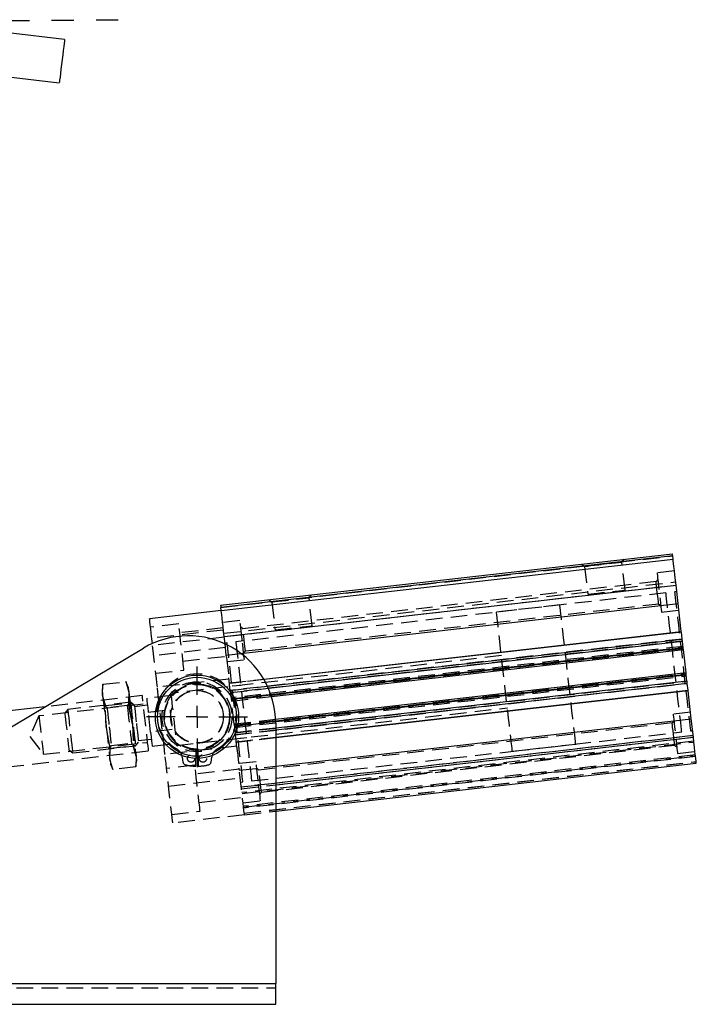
# Model space of a CAD drawing. Extents: x 59 to 783, y 44 to 578.
# Tile 2 of 10: x 196 to 299, y 44 to 194. Entities that reach past the tile are written whole.
import ezdxf

# ---------------------------------------------------------------- set-up
doc = ezdxf.new("R2010")
doc.units = 0
doc.header["$LTSCALE"] = 2
doc.linetypes.add('CENTERX2', pattern=[20.32, 12.7, -2.54, 2.54, -2.54])
doc.linetypes.add('HIDDEN', pattern=[1.905, 1.27, -0.635])
doc.layers.get('0').update_dxf_attribs({"linetype": 'CONTINUOUS'})
doc.layers.add('FORMATO', color=179, linetype='CONTINUOUS')
doc.styles.add('SLDTEXTSTYLE0', font='TXT', dxfattribs={"width": 0.75})
doc.dimstyles.new('SLDDIMSTYLE5', dxfattribs={"dimtxt": 7, "dimasz": 6.604, "dimexe": 0, "dimexo": 0.0625, "dimgap": 1.75, "dimtad": 1, "dimdec": 4, "dimlfac": 3, "dimzin": 12, "dimtxsty": 'SLDTEXTSTYLE0', "dimsah": 1, "dimcen": 0.09, "dimazin": 3, "dimtfac": 1, "dimtdec": 0, "dimtofl": 0, "dimtmove": 0, "dimatfit": 3, "dimtolj": 1, "dimtzin": 12})

# ---------------------------------------------------------------- blocks, each defined once
blk = doc.blocks.new('_D_9')
at = {"layer": 'FORMATO'}
blk.add_line((136.39, 43.55), (87.08, 43.55), dxfattribs=at)
blk.add_arc((158.6, 43.55), 69.53, 83.1207, 180, dxfattribs=at)
for points in [[(166.93, 112.58), (160.42, 114.07), (160.27, 112.05)], [(89.08, 43.55), (90.4, 50.1), (88.37, 50.2)]]:
    blk.add_solid(points, dxfattribs=at)
at = {"layer": 'FORMATO', "insert": (101.84, 98.31), "char_height": 7, "attachment_point": 1, "rotation": 40.9095, "style": 'SLDTEXTSTYLE0'}
blk.add_mtext('97°', dxfattribs=at)
blk = doc.blocks.new('SW_CENTERMARKSYMBOL_12')
at = {"layer": 'FORMATO', "color": 0}
for p, q in [((0, 3.33), (0, 7.68)), ((0, 0), (0, 1.67)), ((-3.33, 0), (-7.68, 0)), ((0, 0), (-1.67, 0)), ((0, 0), (0, -1.67)), ((0, 0), (1.67, 0)), ((3.33, 0), (7.68, 0)), ((0, -3.33), (0, -7.68))]:
    blk.add_line(p, q, dxfattribs=at)

msp = doc.modelspace()

# ---------------------------------------------------------------- linework, layer by layer
at = {"color": 7, "linetype": 'CONTINUOUS'}
for p, q in [((202.86336, 190.572321), (194.259086, 191.610405)), ((193.460563, 184.991727), (202.064836, 183.953652)), ((226.659421, 104.359517), (295.54742, 112.205155)), ((295.58514, 111.873964), (226.697141, 104.028326)), ((226.749941, 103.564657), (295.637949, 111.410294)), ((295.637949, 111.410294), (295.58514, 111.873964)), ((227.202578, 99.590348), (296.090577, 107.435986)), ((296.411429, 104.618832), (296.090577, 107.435986)), ((226.749941, 103.564657), (215.820595, 102.319915)), ((226.749941, 103.564657), (226.697141, 104.028326)), ((229.746713, 97.026405), (296.411429, 104.618832)), ((296.895389, 100.369458), (296.411429, 104.618832)), ((227.329685, 98.474281), (227.202578, 99.590348)), ((233.227853, 93.118378), (296.895389, 100.369458)), ((296.904896, 100.285942), (233.273997, 93.039034)), ((297.026072, 99.221952), (296.904896, 100.285942)), ((140.018545, 53.213663), (214.899931, 97.830486)), ((234.415803, 90.464636), (297.208959, 97.616133)), ((297.178789, 97.881088), (297.06251, 98.902046)), ((297.612562, 94.072376), (297.208959, 97.616133)), ((297.612562, 94.072376), (235.045874, 86.946672)), ((297.75901, 92.786464), (297.642732, 93.807422)), ((297.916625, 91.402567), (297.795449, 92.466557)), ((235.058083, 84.243624), (297.916625, 91.402567)), ((297.926132, 91.319051), (235.058083, 84.159025)), ((298.410092, 87.069677), (297.926132, 91.319051)), ((199.92348, 88.907019), (189.429004, 87.711805)), ((235.058083, 79.854532), (298.410092, 87.069677)), ((298.730944, 84.252523), (298.410092, 87.069677)), ((235.058083, 86.376245), (235.058083, 46.720273)), ((235.058083, 72.974979), (299.183571, 80.278215)), ((138.391416, 46.720273), (235.058083, 46.720273)), ((235.058083, 43.553605), (235.058083, 46.720273)), ((138.391416, 43.553605), (235.058083, 43.553605))]:
    msp.add_line(p, q, dxfattribs=at)
at = {"color": 7, "linetype": 'HIDDEN'}
for p, q in [((226.697141, 104.028326), (295.58514, 111.873964)), ((287.830089, 110.936393), (288.171107, 111.365069)), ((281.727427, 110.6312), (282.156104, 110.290184)), ((282.156104, 110.290184), (282.640342, 106.038336)), ((288.314337, 106.684545), (287.830089, 110.936393)), ((295.845403, 109.588737), (293.195868, 109.286981)), ((293.309027, 108.293404), (293.044899, 107.961383)), ((227.145765, 100.089154), (296.033774, 107.934795)), ((227.202578, 99.590348), (296.090577, 107.435986)), ((293.044899, 107.961383), (230.052118, 100.78715)), ((294.54778, 106.253812), (228.971694, 98.785367)), ((234.035734, 105.199605), (234.464411, 104.858589)), ((240.138396, 105.504798), (240.479414, 105.933474)), ((240.622634, 101.25295), (240.138396, 105.504798)), ((296.203737, 106.442409), (295.872543, 106.404689)), ((230.436856, 97.408989), (293.429637, 104.583221)), ((234.464411, 104.858589), (234.948649, 100.606741)), ((278.385594, 104.413104), (268.71478, 103.311697)), ((293.429637, 104.583221), (293.761655, 104.319095)), ((293.874814, 103.325518), (296.52435, 103.627274)), ((229.60694, 102.044852), (226.957405, 101.743099)), ((220.273201, 101.518618), (215.967704, 101.028265)), ((227.089419, 100.583925), (216.160073, 99.339184)), ((227.051699, 100.915118), (220.427855, 100.16073)), ((230.052118, 100.78715), (229.7201, 101.051275)), ((227.213049, 99.498371), (216.283703, 98.253629)), ((297.026072, 99.221952), (228.138073, 91.376314)), ((227.391178, 97.934387), (216.461826, 96.689646)), ((227.646931, 98.634491), (227.315738, 98.596771)), ((227.52342, 96.773194), (227.329685, 98.474281)), ((297.06251, 98.902046), (228.174502, 91.056407)), ((297.154272, 98.096363), (228.266263, 90.250725)), ((228.281353, 90.118247), (297.169352, 97.963886)), ((297.178789, 97.881088), (228.29078, 90.035449)), ((297.193869, 97.748609), (228.30587, 89.902973)), ((269.469166, 96.68785), (219.061692, 90.946957)), ((220.918202, 95.855228), (227.542047, 96.609617)), ((227.52342, 96.773194), (229.746713, 97.026405)), ((227.559789, 96.453867), (227.52342, 96.773194)), ((227.636351, 95.781636), (230.285887, 96.083392)), ((230.172728, 97.076969), (230.436856, 97.408989)), ((216.767355, 94.006988), (221.072857, 94.49734)), ((227.940405, 93.111897), (217.011058, 91.867156)), ((227.972661, 92.828699), (227.920596, 93.285827)), ((228.00738, 92.52382), (233.227853, 93.118378)), ((233.273997, 93.039034), (228.016897, 92.440304)), ((228.739643, 86.094261), (297.627642, 93.939898)), ((228.754733, 85.961783), (297.642732, 93.807422)), ((297.652169, 93.724624), (228.764161, 85.878986)), ((228.77925, 85.746509), (297.667249, 93.592146)), ((208.719814, 92.328867), (208.585629, 91.431281)), ((208.671534, 90.676968), (208.719814, 92.328867)), ((208.719814, 92.328867), (212.227349, 92.72834)), ((212.227349, 92.72834), (212.645843, 91.1296)), ((212.559933, 91.883913), (212.227349, 92.72834)), ((228.031321, 92.313628), (227.972661, 92.828699)), ((228.138073, 91.376314), (228.031321, 92.313628)), ((228.138073, 91.376314), (233.803972, 92.021602)), ((228.174502, 91.056407), (233.943278, 91.713412)), ((229.72608, 92.161522), (228.401317, 92.010644)), ((228.871012, 84.940826), (297.75901, 92.786464)), ((228.90744, 84.620919), (297.795449, 92.466557)), ((214.715604, 90.591691), (199.92348, 88.907019)), ((209.090028, 89.078229), (208.671534, 90.676968)), ((212.645843, 91.1296), (212.597563, 89.477702)), ((219.099411, 90.615764), (215.390055, 90.193307)), ((228.174502, 91.056407), (228.29078, 90.035449)), ((228.29078, 90.035449), (234.329575, 90.723206)), ((228.32096, 89.770495), (234.415803, 90.464636)), ((214.862713, 89.300041), (198.965479, 87.489509)), ((212.932576, 89.577936), (203.350518, 88.486638)), ((209.348802, 88.715866), (208.849663, 89.112934)), ((209.090028, 89.078229), (212.597563, 89.477702)), ((209.226856, 85.801011), (209.090028, 89.078229)), ((212.4269, 89.06643), (209.348802, 88.715866)), ((212.823971, 89.565567), (212.4269, 89.06643)), ((212.597563, 89.477702), (213.201164, 86.253645)), ((213.201164, 86.253645), (212.597563, 89.477702)), ((213.498482, 89.127749), (212.932576, 89.577936)), ((215.51076, 89.133492), (213.523606, 88.907175)), ((219.966957, 82.998341), (270.374431, 88.739236)), ((198.965479, 87.489509), (197.546208, 84.375572)), ((203.350518, 88.486638), (202.900329, 87.920727)), ((215.63212, 88.067905), (218.944042, 88.445099)), ((215.977822, 85.032477), (215.63212, 88.067905)), ((298.297171, 88.061235), (295.647625, 87.759479)), ((209.830457, 82.576954), (209.226856, 85.801011)), ((213.201164, 86.253645), (213.337992, 82.976426)), ((235.045874, 86.946672), (228.724553, 86.226737)), ((235.054636, 86.679279), (228.754733, 85.961783)), ((228.754733, 85.961783), (228.871012, 84.940826)), ((235.058083, 85.64547), (228.871012, 84.940826)), ((295.496657, 86.433882), (232.503875, 79.259649)), ((295.760785, 86.765902), (295.496657, 86.433882)), ((197.546208, 84.375572), (199.629341, 81.660524)), ((219.289744, 85.409672), (215.977822, 85.032477)), ((235.058083, 85.321415), (228.90744, 84.620919)), ((229.014192, 83.683606), (228.90744, 84.620919)), ((229.028616, 83.55693), (235.058083, 84.243624)), ((235.058083, 84.159025), (229.038133, 83.473414)), ((229.306583, 84.062028), (230.631356, 84.212906)), ((229.811613, 76.681952), (298.699612, 84.52759)), ((298.703377, 84.494551), (229.815368, 76.648913)), ((229.842935, 76.406885), (298.730944, 84.252523)), ((231.385742, 77.589059), (296.961818, 85.057503)), ((298.286591, 85.208381), (298.617784, 85.2461)), ((199.629341, 81.660524), (215.526575, 83.471056)), ((204.104904, 81.862792), (213.686962, 82.95409)), ((209.604049, 82.489088), (210.00112, 82.988225)), ((209.782177, 80.925055), (209.830457, 82.576954)), ((209.830457, 82.576954), (213.337992, 82.976426)), ((210.00112, 82.988225), (213.079223, 83.33879)), ((213.079223, 83.33879), (213.578357, 82.941721)), ((213.337992, 82.976426), (213.756486, 81.377688)), ((213.756486, 81.377688), (213.337992, 82.976426)), ((213.686962, 82.95409), (214.137151, 83.52)), ((214.112028, 83.740575), (216.099182, 83.966891)), ((216.219886, 82.907076), (219.929237, 83.329533)), ((229.105109, 82.885337), (218.175758, 81.640596)), ((229.072853, 83.168534), (229.014192, 83.683606)), ((229.124918, 82.711406), (229.072853, 83.168534)), ((298.798833, 83.656377), (229.910835, 75.810739)), ((229.925915, 75.678262), (298.813923, 83.5239)), ((232.888613, 75.881488), (295.881395, 83.05572)), ((271.128817, 82.115389), (280.799631, 83.216796)), ((295.881395, 83.05572), (296.213422, 82.791595)), ((182.786282, 78.433868), (215.673679, 82.179406)), ((203.538993, 82.312979), (204.104904, 81.862792)), ((213.756486, 81.377688), (213.708206, 79.725789)), ((220.816686, 81.193308), (220.911363, 80.474172)), ((222.891414, 79.844757), (222.945987, 82.31082)), ((223.170175, 82.31082), (223.224748, 79.844757)), ((225.2048, 80.474172), (225.299482, 81.193308)), ((299.036467, 81.569865), (230.148459, 73.724227)), ((230.163548, 73.59175), (299.051557, 81.437388)), ((299.066647, 81.304911), (230.178638, 73.459273)), ((296.326582, 81.798018), (298.976117, 82.099773)), ((210.200671, 79.326316), (209.782177, 80.925055)), ((209.868087, 80.170742), (210.200671, 79.326316)), ((213.708206, 79.725789), (210.200671, 79.326316)), ((213.708206, 79.725789), (213.842396, 80.623375)), ((222.724963, 79.991116), (218.419467, 79.500764)), ((232.058698, 80.517352), (229.409162, 80.215597)), ((229.522093, 79.224039), (229.485724, 79.543365)), ((229.522093, 79.224039), (235.058083, 79.854532)), ((230.265393, 72.697531), (299.153402, 80.543169)), ((230.267608, 72.678051), (299.155617, 80.523689)), ((218.72499, 76.818106), (229.654336, 78.062847)), ((229.503457, 79.387616), (222.879613, 78.633228)), ((229.842935, 76.406885), (229.522093, 79.224039)), ((232.503875, 79.259649), (232.171857, 79.523775)), ((229.729776, 77.400462), (230.060969, 77.438182)), ((229.842935, 76.406885), (235.058083, 77.000837)), ((223.369965, 74.327728), (229.993814, 75.082116)), ((232.624495, 75.549467), (232.888613, 75.881488)), ((230.088109, 74.254135), (232.737655, 74.55589)), ((219.219117, 72.479487), (223.524614, 72.969839)), ((230.295573, 72.432577), (219.366222, 71.187837)), ((230.295573, 72.432577), (235.058083, 72.974979)), ((138.391416, 46.720273), (235.058083, 46.720273)), ((138.391416, 46.053605), (235.058083, 46.053605))]:
    msp.add_line(p, q, dxfattribs=at)
at = {"color": 8, "linetype": 'CONTINUOUS'}
for p, q in [((233.803972, 92.021602), (297.026072, 99.221952)), ((233.943278, 91.713412), (297.06251, 98.902046)), ((234.329575, 90.723206), (297.178789, 97.881088)), ((297.642732, 93.807422), (235.054636, 86.679279)), ((297.75901, 92.786464), (235.058083, 85.64547)), ((297.795449, 92.466557), (235.058083, 85.321415)), ((235.058083, 77.000837), (298.730944, 84.252523))]:
    msp.add_line(p, q, dxfattribs=at)
at = {"color": 7, "linetype": 'CONTINUOUS', "flags": 128}
for points in [[(202.86336, 190.572321), (202.858899, 190.535356), (202.835758, 190.343558), (202.79398, 189.997285), (202.735662, 189.513901), (202.663729, 188.917656), (202.581782, 188.238431), (202.493935, 187.510291), (202.404588, 186.769753), (202.31823, 186.053951), (202.239185, 185.398767), (202.171419, 184.837072), (202.118326, 184.397021)], [(202.118326, 184.397021), (202.082573, 184.100677), (202.065954, 183.962901), (202.064836, 183.953652)], [(295.58514, 111.873964), (295.577779, 111.938575), (295.570705, 112.000706), (295.564189, 112.057963), (295.558467, 112.10815), (295.553778, 112.14934), (295.550291, 112.179944), (295.548145, 112.198792), (295.54742, 112.205155)], [(296.090577, 107.435986), (296.002273, 108.211335), (295.917366, 108.956888), (295.839115, 109.643993), (295.77052, 110.246245), (295.714233, 110.740502), (295.672401, 111.107768), (295.646642, 111.333928), (295.637949, 111.410294)], [(226.659421, 104.359517), (226.660146, 104.353154), (226.662292, 104.334307), (226.665769, 104.303702), (226.670468, 104.262513), (226.67618, 104.212326), (226.682707, 104.155068), (226.68978, 104.092938), (226.697141, 104.028326)], [(227.202578, 99.590348), (227.114274, 100.365698), (227.029357, 101.11125), (226.951106, 101.798355), (226.882521, 102.400608), (226.826225, 102.894864), (226.784402, 103.262131), (226.758643, 103.488291), (226.749941, 103.564657)], [(216.251715, 98.534521), (216.171517, 99.238686), (216.07906, 100.050488), (215.997362, 100.767853), (215.928961, 101.368417), (215.875997, 101.833465), (215.84012, 102.148497), (215.822442, 102.303693), (215.820595, 102.319915)], [(296.904896, 100.285942), (296.903704, 100.296395), (296.902522, 100.306843), (296.901329, 100.317289), (296.900137, 100.32773), (296.898945, 100.338168), (296.897763, 100.348601), (296.896571, 100.359032), (296.895389, 100.369458)], [(297.06251, 98.902046), (297.056361, 98.955996), (297.050381, 99.008502), (297.044728, 99.058168), (297.039543, 99.103661), (297.034983, 99.14377), (297.031148, 99.177422), (297.028148, 99.203715), (297.026072, 99.221952)], [(297.208959, 97.616133), (297.208383, 97.621224), (297.206664, 97.636302), (297.203873, 97.660787), (297.200128, 97.693736), (297.195548, 97.733887), (297.190332, 97.779693), (297.18467, 97.829398), (297.178789, 97.881088)], [(297.642732, 93.807422), (297.636851, 93.859112), (297.631188, 93.908815), (297.625973, 93.954622), (297.621393, 93.994772), (297.617648, 94.027722), (297.614857, 94.052207), (297.613138, 94.067285), (297.612562, 94.072376)], [(297.795449, 92.466557), (297.793373, 92.484793), (297.790372, 92.511088), (297.786538, 92.544739), (297.781978, 92.584846), (297.776793, 92.630341), (297.77114, 92.680005), (297.76516, 92.732515), (297.75901, 92.786464)], [(297.926132, 91.319051), (297.92495, 91.329478), (297.923758, 91.339908), (297.922576, 91.350341), (297.921383, 91.360779), (297.920191, 91.37122), (297.918999, 91.381666), (297.917817, 91.392115), (297.916625, 91.402567)], [(299.183571, 80.278215), (299.174879, 80.354581), (299.14912, 80.580741), (299.107287, 80.948007), (299.051001, 81.442263), (298.982406, 82.044516), (298.904155, 82.731621), (298.819248, 83.477174), (298.730944, 84.252523)]]:
    msp.add_lwpolyline(points, dxfattribs=at)
at = {"color": 7, "linetype": 'HIDDEN', "flags": 128}
for points in [[(282.156104, 110.290184), (282.176787, 110.292541), (282.340461, 110.31118), (282.658293, 110.34738), (283.111825, 110.399032), (283.674681, 110.463134), (284.31416, 110.535964), (284.993096, 110.613288), (285.672033, 110.690613), (286.311511, 110.763442), (286.874368, 110.827547), (287.3279, 110.8792), (287.645731, 110.915397), (287.809406, 110.934038), (287.830089, 110.936393)], [(293.195868, 109.286981), (293.196444, 109.281937), (293.210123, 109.161759), (293.241346, 108.887639), (293.288414, 108.474356), (293.348793, 107.944187), (293.419236, 107.32572), (293.495927, 106.652291), (293.574754, 105.960207), (293.651446, 105.286779), (293.721889, 104.668311), (293.782268, 104.138145), (293.829336, 103.724861), (293.860549, 103.45074), (293.874238, 103.330562), (293.874814, 103.325518)], [(282.640342, 106.038336), (282.661035, 106.040693), (282.824699, 106.059335), (283.142541, 106.095532), (283.596063, 106.147184), (284.158919, 106.211287), (284.798398, 106.284119), (285.477334, 106.361441), (286.156271, 106.438765), (286.795759, 106.511595), (287.358616, 106.575699), (287.812138, 106.627352), (288.12997, 106.663549), (288.293644, 106.682191), (288.314337, 106.684545)], [(293.237263, 106.272302), (293.177817, 106.794257), (293.124193, 107.265119), (293.081635, 107.638798), (293.054317, 107.878714), (293.044899, 107.961383)], [(234.464411, 104.858589), (234.485094, 104.860943), (234.648768, 104.879585), (234.9666, 104.915785), (235.420132, 104.967435), (235.982988, 105.031539), (236.622467, 105.104369), (237.301403, 105.181693), (237.98034, 105.259018), (238.619818, 105.331847), (239.182675, 105.395952), (239.636197, 105.447602), (239.954039, 105.483802), (240.117713, 105.502441), (240.138396, 105.504798)], [(293.429637, 104.583221), (293.42022, 104.665892), (293.392901, 104.905808), (293.350343, 105.279485), (293.296709, 105.750347), (293.237263, 106.272302)], [(296.961818, 85.057503), (296.961252, 85.062529), (296.947533, 85.182927), (296.915744, 85.46208), (296.866351, 85.895759), (296.800111, 86.477387), (296.718025, 87.198148), (296.621337, 88.047116), (296.511505, 89.011423), (296.39021, 90.076448), (296.259288, 91.226049), (296.120707, 92.442799), (295.976583, 93.708251), (295.829101, 95.003225), (295.680497, 96.308089), (295.533005, 97.603062), (295.388891, 98.868516), (295.250311, 100.085265), (295.119379, 101.234868), (294.998084, 102.299893), (294.888262, 103.2642), (294.791573, 104.113168), (294.709488, 104.833928), (294.643247, 105.415557), (294.593855, 105.849233), (294.562066, 106.128389), (294.548347, 106.248785), (294.54778, 106.253812)], [(295.872543, 106.404689), (295.87312, 106.399662), (295.886829, 106.279266), (295.918628, 106.000112), (295.96802, 105.566434), (296.034261, 104.984807), (296.116346, 104.264045), (296.213035, 103.415076), (296.322856, 102.45077), (296.444152, 101.385744), (296.575083, 100.236144), (296.713654, 99.019395), (296.857778, 97.753941), (297.00526, 96.458968), (297.153874, 95.154103), (297.301356, 93.859129), (297.44548, 92.593677), (297.584051, 91.376927), (297.714983, 90.227326), (297.836278, 89.162299), (297.9461, 88.197993), (298.042788, 87.349025), (298.124884, 86.628264), (298.191124, 86.046637), (298.240517, 85.612958), (298.272306, 85.333805), (298.286015, 85.213407), (298.286591, 85.208381)], [(280.799631, 83.216796), (280.799065, 83.221822), (280.785346, 83.34222), (280.753557, 83.621373), (280.704165, 84.055051), (280.637924, 84.636679), (280.555838, 85.357441), (280.45915, 86.206408), (280.349328, 87.170714), (280.228023, 88.23574), (280.097101, 89.385342), (279.95852, 90.602092), (279.814406, 91.867544), (279.666915, 93.162519), (279.51831, 94.467382), (279.370819, 95.762356), (279.226705, 97.027808), (279.088124, 98.24456), (278.957202, 99.394159), (278.835907, 100.459185), (278.726075, 101.423491), (278.629387, 102.27246), (278.547301, 102.993222), (278.48106, 103.574849), (278.431668, 104.008527), (278.399879, 104.287681), (278.38616, 104.408077), (278.385594, 104.413104)], [(229.946419, 99.064123), (229.868128, 99.751526), (229.794059, 100.401873), (229.728206, 100.9801), (229.674115, 101.455037), (229.634706, 101.801077), (229.612096, 101.99957), (229.60694, 102.044852)], [(271.128817, 82.115389), (271.128241, 82.120415), (271.114532, 82.240813), (271.082743, 82.519966), (271.033351, 82.953644), (270.96711, 83.535272), (270.885025, 84.256034), (270.788336, 85.105002), (270.678504, 86.069308), (270.557209, 87.134333), (270.426287, 88.283936), (270.287707, 89.500685), (270.143583, 90.766137), (269.996101, 92.061112), (269.847496, 93.365975), (269.700005, 94.66095), (269.555881, 95.926403), (269.41731, 97.143153), (269.286378, 98.292752), (269.165083, 99.357778), (269.055261, 100.322084), (268.958573, 101.171053), (268.876487, 101.891815), (268.810246, 102.473442), (268.760854, 102.907121), (268.729065, 103.186274), (268.715346, 103.30667), (268.71478, 103.311697)], [(221.072857, 94.49734), (221.070512, 94.517919), (221.051926, 94.681111), (221.015621, 94.999863), (220.963298, 95.459271), (220.897405, 96.037854), (220.821017, 96.708558), (220.737715, 97.440021), (220.651382, 98.198041), (220.566063, 98.947174), (220.485746, 99.652392), (220.414186, 100.280719), (220.35473, 100.802774), (220.310156, 101.194148), (220.282549, 101.43654), (220.273201, 101.518618)], [(230.436856, 97.408989), (230.427438, 97.491659), (230.400119, 97.731575), (230.357562, 98.105254), (230.303927, 98.576115), (230.244492, 99.098071), (230.185046, 99.620024), (230.131412, 100.090888), (230.088854, 100.464564), (230.061535, 100.704481), (230.052118, 100.78715), (230.052118, 100.78715)], [(234.948649, 100.606741), (234.969332, 100.609098), (235.133006, 100.627737), (235.450848, 100.663937), (235.90437, 100.715589), (236.467226, 100.779692), (237.106705, 100.852521), (237.785641, 100.929846), (238.464578, 101.00717), (239.104056, 101.08), (239.666923, 101.144105), (240.120445, 101.195757), (240.438277, 101.231954), (240.601951, 101.250596), (240.622634, 101.25295)], [(230.285887, 96.083392), (230.280731, 96.128677), (230.258121, 96.327168), (230.218713, 96.67321), (230.164621, 97.148145), (230.098768, 97.726372), (230.024699, 98.376718), (229.946419, 99.064123)], [(217.011058, 91.867156), (216.977218, 92.164282), (216.926137, 92.612792), (216.859409, 93.198707), (216.779112, 93.903761), (216.687748, 94.705977), (216.588163, 95.58035), (216.483468, 96.499624), (216.376925, 97.435146), (216.271847, 98.357754), (216.251715, 98.534521)], [(230.060969, 77.438182), (230.060393, 77.443208), (230.046684, 77.563606), (230.014894, 77.842759), (229.965502, 78.276437), (229.899261, 78.858065), (229.817176, 79.578826), (229.720487, 80.427794), (229.610656, 81.392101), (229.48936, 82.457126), (229.358439, 83.606728), (229.219858, 84.823477), (229.075734, 86.08893), (228.928252, 87.383904), (228.779648, 88.688768), (228.632156, 89.983742), (228.488032, 91.249195), (228.349461, 92.465944), (228.21853, 93.615545), (228.097234, 94.680572), (227.987413, 95.644877), (227.890724, 96.493847), (227.808638, 97.214606), (227.742398, 97.796236), (227.693005, 98.229912), (227.661216, 98.509065), (227.647497, 98.629464), (227.646931, 98.634491)], [(228.971694, 98.785367), (228.97227, 98.780341), (228.985979, 98.659944), (229.017778, 98.380791), (229.067161, 97.947113), (229.133411, 97.365485), (229.215497, 96.644724), (229.312186, 95.795755), (229.422007, 94.831449), (229.543303, 93.766423), (229.674234, 92.616822), (229.812805, 91.400073), (229.956929, 90.13462), (230.104411, 88.839646), (230.253025, 87.534782), (230.400507, 86.239808), (230.544631, 84.974355), (230.683202, 83.757605), (230.814133, 82.608004), (230.935429, 81.542979), (231.04525, 80.578672), (231.141939, 79.729704), (231.224024, 79.008943), (231.290275, 78.427315), (231.339657, 77.993637), (231.371456, 77.714483), (231.385166, 77.594086), (231.385742, 77.589059)], [(227.559789, 96.453867), (227.617089, 95.950717), (227.708453, 95.148502), (227.78876, 94.443447), (227.855488, 93.857534), (227.906569, 93.409024), (227.920596, 93.285827)], [(212.559933, 91.883913), (212.565421, 91.835746), (212.581783, 91.692067), (212.608744, 91.455335), (212.645843, 91.1296)], [(218.175758, 81.640596), (218.035836, 82.869194), (217.891076, 84.140255), (217.743058, 85.439884), (217.593411, 86.753876), (217.443758, 88.067867), (217.295745, 89.367497), (217.150985, 90.638557), (217.011058, 91.867156)], [(208.585629, 91.431281), (208.591113, 91.383113), (208.607474, 91.239434), (208.634435, 91.002702), (208.671534, 90.676968)], [(208.671534, 90.676968), (208.718135, 90.267804), (208.773438, 89.782213), (208.8365, 89.228503), (208.906242, 88.616146), (208.981468, 87.955622), (209.060897, 87.258233), (209.143161, 86.535909), (209.226856, 85.801011)], [(212.645843, 91.1296), (212.692444, 90.720438), (212.747747, 90.234846), (212.810809, 89.681135), (212.880551, 89.068778), (212.955777, 88.408255), (213.0352, 87.710865), (213.117469, 86.988542), (213.201164, 86.253645)], [(215.673679, 82.179406), (215.664475, 82.260226), (215.637216, 82.499579), (215.59295, 82.888269), (215.533375, 83.411356), (215.460781, 84.048741), (215.377961, 84.775927), (215.288097, 85.56497), (215.194642, 86.385549), (215.101187, 87.206126), (215.011323, 87.99517), (214.928507, 88.722356), (214.855913, 89.35974), (214.796339, 89.882828), (214.752072, 90.271517), (214.724813, 90.510871), (214.715604, 90.591691)], [(215.390055, 90.193307), (215.400814, 90.098844), (215.432534, 89.820353), (215.483565, 89.372278), (215.551261, 88.777853), (215.63212, 88.067905)], [(219.061692, 90.946957), (219.062273, 90.941856), (219.076141, 90.820085), (219.10795, 90.540801), (219.156393, 90.115435), (219.21949, 89.561403), (219.294661, 88.901387), (219.378823, 88.16241), (219.468533, 87.374723), (219.560116, 86.570574), (219.649826, 85.782887), (219.733987, 85.043909), (219.809159, 84.383894), (219.872255, 83.829862), (219.920699, 83.404497), (219.952508, 83.125212), (219.966376, 83.003441), (219.966957, 82.998341)], [(228.138073, 91.376314), (228.14015, 91.358079), (228.14314, 91.331783), (228.146974, 91.298132), (228.151544, 91.258025), (228.15672, 91.21253), (228.162382, 91.162866), (228.168362, 91.110357), (228.174502, 91.056407)], [(228.29078, 90.035449), (228.296671, 89.983759), (228.302334, 89.934055), (228.307549, 89.888249), (228.312119, 89.848099), (228.315874, 89.815148), (228.318656, 89.790664), (228.320374, 89.775586), (228.32096, 89.770495)], [(209.348802, 88.715866), (209.351176, 88.694985), (209.369996, 88.529764), (209.406534, 88.208923), (209.458678, 87.75111), (209.523384, 87.18293), (209.596906, 86.537403), (209.674958, 85.852046)], [(212.4269, 89.06643), (212.436377, 88.983212), (212.464262, 88.738396), (212.508926, 88.34621), (212.567781, 87.829445), (212.637404, 87.218135), (212.713747, 86.547805), (212.792376, 85.857414), (212.868719, 85.187086), (212.938343, 84.575775), (212.997197, 84.05901), (213.041861, 83.666823), (213.069746, 83.422007), (213.079223, 83.33879)], [(212.932576, 89.577936), (212.942033, 89.494899), (212.969928, 89.249953), (213.014865, 88.855379), (213.074589, 88.330964), (213.146109, 87.703003), (213.225836, 87.002986), (213.309769, 86.266013), (213.393702, 85.529041), (213.473428, 84.829024), (213.544944, 84.201063), (213.604668, 83.676647), (213.64961, 83.282073), (213.677505, 83.037127), (213.686962, 82.95409)], [(213.498482, 89.127749), (213.500812, 89.107305), (213.519235, 88.945542), (213.555012, 88.631418), (213.606059, 88.183188), (213.669413, 87.6269), (213.741396, 86.994886), (213.817819, 86.323874)], [(228.724553, 86.226737), (228.672409, 86.684625), (228.522752, 87.998617), (228.373104, 89.312609), (228.32096, 89.770495)], [(198.965479, 87.489509), (198.975125, 87.404819), (199.003502, 87.155672), (199.048955, 86.756545), (199.108853, 86.230637), (199.179708, 85.60851), (199.257403, 84.92632), (199.337422, 84.223713), (199.415117, 83.541523), (199.485972, 82.919396), (199.545864, 82.393487), (199.591323, 81.994362), (199.619695, 81.745214), (199.629341, 81.660524)], [(202.900329, 87.920727), (202.902659, 87.900284), (202.921082, 87.738522), (202.956859, 87.424397), (203.007906, 86.976166), (203.071261, 86.419878), (203.143243, 85.787864), (203.219661, 85.116853), (203.296084, 84.445842), (203.368062, 83.813828), (203.431422, 83.257541), (203.482468, 82.80931), (203.518246, 82.495185), (203.536669, 82.333423), (203.538993, 82.312979)], [(203.350518, 88.486638), (203.359976, 88.403602), (203.38787, 88.158655), (203.432807, 87.764081), (203.492536, 87.239666), (203.564052, 86.611705), (203.643778, 85.911687), (203.727711, 85.174715), (203.811645, 84.437743), (203.891371, 83.737725), (203.962886, 83.109764), (204.022615, 82.585349), (204.067552, 82.190775), (204.095447, 81.945828), (204.104904, 81.862792)], [(218.944042, 88.445099), (218.985482, 88.081251), (219.028432, 87.7041), (219.072406, 87.317994), (219.116895, 86.927385), (219.16138, 86.536776), (219.205354, 86.15067), (219.248309, 85.77352), (219.289744, 85.409672)], [(295.647625, 87.759479), (295.648201, 87.754436), (295.661891, 87.634257), (295.693113, 87.360137), (295.740181, 86.946854), (295.800561, 86.416687), (295.870994, 85.798218), (295.947695, 85.124791), (296.026512, 84.432707), (296.103213, 83.759279), (296.173646, 83.14081), (296.234026, 82.610644), (296.281093, 82.19736), (296.312316, 81.92324), (296.326006, 81.80306), (296.326582, 81.798018)], [(209.226856, 85.801011), (209.310556, 85.066114), (209.39282, 84.34379), (209.472243, 83.6464), (209.547474, 82.985877), (209.617212, 82.37352), (209.680273, 81.819809), (209.735581, 81.334218), (209.782177, 80.925055)], [(209.674958, 85.852046), (209.753016, 85.166689), (209.826533, 84.521162), (209.891244, 83.952982), (209.943383, 83.495168), (209.979926, 83.174327), (209.998741, 83.009106), (210.00112, 82.988225)], [(213.201164, 86.253645), (213.284864, 85.518747), (213.367128, 84.796423), (213.446552, 84.099033), (213.521778, 83.438509), (213.59152, 82.826154), (213.654582, 82.272443), (213.709885, 81.786851), (213.756486, 81.377688)], [(213.817819, 86.323874), (213.894237, 85.652864), (213.96622, 85.020849), (214.029574, 84.464562), (214.080621, 84.016331), (214.116399, 83.702207), (214.134821, 83.540444), (214.137151, 83.52)], [(228.724553, 86.226737), (228.725139, 86.221647), (228.726848, 86.20657), (228.72964, 86.182085), (228.733395, 86.149134), (228.737964, 86.108984), (228.74318, 86.063177), (228.748842, 86.013474), (228.754733, 85.961783)], [(295.689031, 84.744801), (295.629585, 85.266756), (295.575961, 85.737618), (295.533403, 86.111297), (295.506074, 86.351213), (295.496657, 86.433882)], [(215.977822, 85.032477), (216.058681, 84.322529), (216.126376, 83.728105), (216.177408, 83.280029), (216.209128, 83.001538), (216.219886, 82.907076)], [(228.871012, 84.940826), (228.877151, 84.886876), (228.883131, 84.834368), (228.888784, 84.784703), (228.89397, 84.739209), (228.898539, 84.6991), (228.902374, 84.66545), (228.905364, 84.639155), (228.90744, 84.620919)], [(295.881395, 83.05572), (295.871987, 83.13839), (295.844658, 83.378306), (295.802101, 83.751985), (295.748476, 84.222846), (295.689031, 84.744801)], [(229.124918, 82.711406), (229.140137, 82.577782), (229.193324, 82.110717), (229.262942, 81.499515), (229.346667, 80.764293), (229.441776, 79.929252), (229.485724, 79.543365)], [(213.756486, 81.377688), (213.793585, 81.051954), (213.820546, 80.815221), (213.836907, 80.671543), (213.842396, 80.623375)], [(219.366222, 71.187837), (219.356288, 71.275046), (219.326818, 71.533805), (219.278782, 71.955596), (219.213758, 72.526536), (219.133888, 73.227832), (219.041799, 74.0364), (218.940525, 74.925628), (218.833401, 75.866245), (218.723947, 76.827292), (218.615769, 77.777135), (218.51243, 78.684511), (218.417326, 79.519552), (218.333591, 80.254774), (218.263983, 80.865977), (218.210786, 81.333042), (218.175758, 81.640596)], [(209.782177, 80.925055), (209.819276, 80.59932), (209.846237, 80.362589), (209.862599, 80.218909), (209.868087, 80.170742)], [(223.524614, 72.969839), (223.522275, 72.990419), (223.503688, 73.15361), (223.467384, 73.472362), (223.415061, 73.93177), (223.349168, 74.510353), (223.27278, 75.181056), (223.189477, 75.91252), (223.103145, 76.67054), (223.017826, 77.419673), (222.937509, 78.12489), (222.865948, 78.753217), (222.806493, 79.275273), (222.761918, 79.666647), (222.734311, 79.90904), (222.724963, 79.991116)], [(232.398176, 77.536621), (232.319886, 78.224025), (232.245817, 78.874371), (232.179964, 79.452598), (232.125872, 79.927535), (232.086464, 80.273577), (232.063854, 80.472068), (232.058698, 80.517352)], [(232.888613, 75.881488), (232.879206, 75.964157), (232.851877, 76.204074), (232.809319, 76.577752), (232.755695, 77.048614), (232.696249, 77.570569), (232.636803, 78.092523), (232.583179, 78.563386), (232.540621, 78.937064), (232.513293, 79.17698), (232.503875, 79.259649), (232.503875, 79.259649)], [(232.737655, 74.55589), (232.732489, 74.601174), (232.709889, 74.799666), (232.67048, 75.145708), (232.616389, 75.620644), (232.550536, 76.198872), (232.476467, 76.849217), (232.398176, 77.536621)], [(230.295573, 72.432577), (230.28687, 72.508942), (230.261111, 72.735103), (230.219289, 73.102369), (230.162992, 73.596625), (230.094407, 74.198878), (230.016146, 74.885983), (229.931239, 75.631536), (229.842935, 76.406885)]]:
    msp.add_lwpolyline(points, dxfattribs=at)
at = {"color": 7, "linetype": 'CONTINUOUS'}
for radius in [6.35, 6.016667]:
    msp.add_circle((223.058083, 87.376246), radius, dxfattribs=at)
at = {"color": 7, "linetype": 'HIDDEN'}
for centre, radius in [((223.058083, 87.376246), 5.333333), ((223.058083, 87.376246), 5), ((223.058083, 87.376246), 4.933333), ((223.058083, 87.376246), 4.033333), ((223.058083, 87.376246), 4), ((222.158083, 81.006177), 0.566667), ((223.958083, 81.006177), 0.566667)]:
    msp.add_circle(centre, radius, dxfattribs=at)
at = {"color": 7, "linetype": 'CONTINUOUS'}
msp.add_arc((221.724749, 86.376246), 13.333333, 0, 120.78789413, dxfattribs=at)
at = {"color": 7, "linetype": 'HIDDEN'}
for centre, radius, start, end in [((223.058083, 87.770589), 6.138991, 300.19653412, 239.80346588), ((223.058083, 87.376246), 5.066667, 271.26770917, 268.73229083), ((219.098946, 80.967163), 1.732563, 7.5, 59.80346588), ((227.01722, 80.967163), 1.732563, 120.19653412, 172.5), ((221.407085, 80.539435), 0.5, 187.5, 256.42375773), ((223.058083, 87.376246), 7.533333, 256.42375773, 268.73229083), ((223.058083, 87.376246), 7.533333, 271.26770917, 283.57624227), ((224.709081, 80.539435), 0.5, 283.57624227, 352.5)]:
    msp.add_arc(centre, radius, start, end, dxfattribs=at)
at = {"layer": 'FORMATO', "linetype": 'CENTERX2', "ltscale": 0.666667}
msp.add_line((153.48593, 193.172052), (211.013474, 193.600232), dxfattribs=at)

# ---------------------------------------------------------------- block references
at = {"layer": 'FORMATO'}
msp.add_blockref('SW_CENTERMARKSYMBOL_12', (223.058083, 87.376246), dxfattribs=at)

# ---------------------------------------------------------------- dimensions: what is measured, and where the dimension line sits
dim = msp.add_angular_dim_2l(base=(112.477924, 95.576551), line1=((166.743066, 111.034464), (175.686518, 185.163579)), line2=((138.391416, 43.553606), (235.058083, 43.553606)), dimstyle='SLDDIMSTYLE5', dxfattribs=at)
dim.commit()
dim.dimension.update_dxf_attribs({"geometry": '_D_9', "text_midpoint": (113.071822, 96.097109), "dimtype": 162})

doc.saveas('drawing.dxf')
